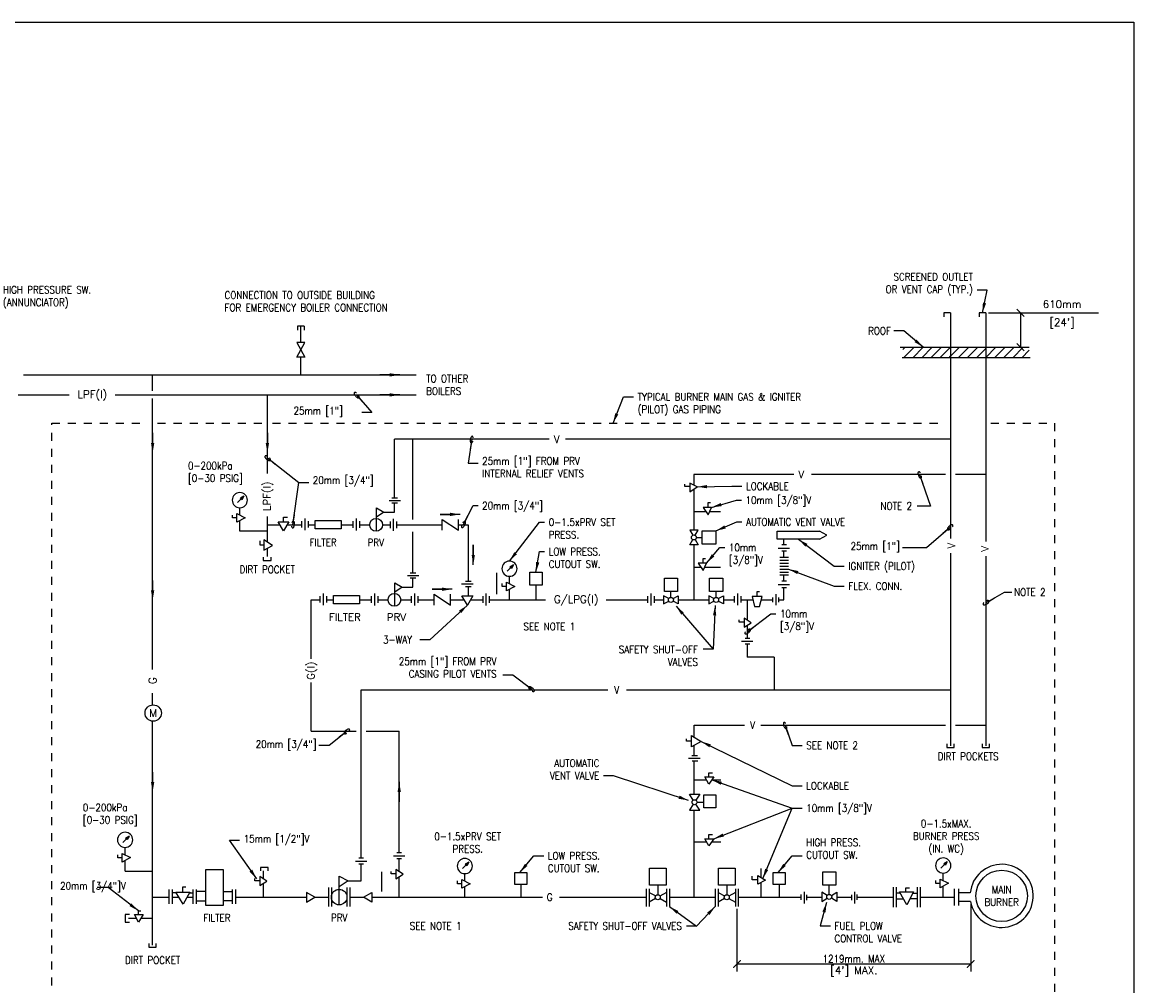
# Model space of a CAD drawing. Header units: inches. Extents: x 3 to 51.9, y 6.1 to 32.1.
# Tile 4 of 5: x 27.3 to 41.2, y 20.1 to 32.1. Entities that reach past the tile are written whole.
import ezdxf
from ezdxf.enums import TextEntityAlignment as Align

# ---------------------------------------------------------------- set-up
doc = ezdxf.new("R2010")
doc.units = ezdxf.units.IN
doc.header["$LTSCALE"] = 0.375
doc.header["$MEASUREMENT"] = 0
doc.header["$PDSIZE"] = 1
doc.linetypes.add('HIDDEN', pattern=[0.375, 0.25, -0.125])
doc.layers.get('0').update_dxf_attribs({"linetype": 'CONTINUOUS'})
doc.layers.get('DEFPOINTS').update_dxf_attribs({"color": 242, "linetype": 'CONTINUOUS'})
doc.layers.add('G-ANNO-NPLT', color=7, linetype='CONTINUOUS', plot=False)
for name, color, linetype in [('M-DETL-DIMS', 1, 'CONTINUOUS'), ('M-DETL-HEVY', 5, 'CONTINUOUS'), ('M-DETL-MEDM', 4, 'CONTINUOUS'), ('M-DETL-PATT', 8, 'CONTINUOUS'), ('M-DETL-TEXT', 2, 'CONTINUOUS'), ('M-DETL-THIN', 2, 'CONTINUOUS'), ('P-DETL-MEDM', 4, 'CONTINUOUS')]:
    doc.layers.add(name, color=color, linetype=linetype)
doc.styles.add('Romans', font='romans.shx', dxfattribs={"width": 0.85})
doc.dimstyles.new('VA-Dims', dxfattribs={"dimtxt": 0.09375, "dimasz": 0.09375, "dimexe": 0.09375, "dimexo": 0.03125, "dimgap": 0.02, "dimtad": 1, "dimdec": 5, "dimzin": 0, "dimdsep": 46, "dimlunit": 4, "dimtxsty": 'Romans', "dimblk": 'ARCHTICK', "dimcen": 0.09375, "dimclrd": 256, "dimclre": 256, "dimclrt": 256, "dimadec": 0, "dimazin": 0, "dimtfac": 1, "dimtdec": 5, "dimtofl": 0, "dimtmove": 0, "dimatfit": 3, "dimfxl": 1, "dimfrac": 2, "dimtolj": 1, "dimtzin": 0, "dimlwd": -1, "dimlwe": -1, "dimarcsym": 0})
doc.dimstyles.new('VA-Lead', dxfattribs={"dimtxt": 0.09375, "dimasz": 0.125, "dimexe": 0.125, "dimexo": 0.03125, "dimgap": 0.02, "dimtad": 1, "dimdec": 5, "dimzin": 0, "dimdsep": 46, "dimlunit": 4, "dimtxsty": 'Romans', "dimcen": 0.125, "dimclrd": 256, "dimclre": 256, "dimclrt": 256, "dimadec": 0, "dimazin": 0, "dimtfac": 1, "dimtdec": 5, "dimtofl": 0, "dimtmove": 0, "dimatfit": 3, "dimfxl": 1, "dimfrac": 2, "dimtolj": 1, "dimtzin": 0, "dimlwd": -1, "dimlwe": -1, "dimarcsym": 0})
doc.dimstyles.new('VA-Loop', dxfattribs={"dimtxt": 0.09375, "dimasz": 0.125, "dimexe": 0.125, "dimexo": 0.03125, "dimgap": 0.02, "dimtad": 1, "dimdec": 5, "dimzin": 0, "dimdsep": 46, "dimlunit": 4, "dimtxsty": 'Romans', "dimcen": 0.125, "dimclrd": 256, "dimclre": 256, "dimclrt": 256, "dimadec": 0, "dimazin": 0, "dimtfac": 1, "dimtdec": 5, "dimtofl": 0, "dimtmove": 0, "dimatfit": 3, "dimldrblk": 'dimloop1', "dimfxl": 1, "dimfrac": 2, "dimtolj": 1, "dimtzin": 0, "dimlwd": -1, "dimlwe": -1, "dimarcsym": 0})

# ---------------------------------------------------------------- blocks, each defined once
blk = doc.blocks.new('_ArchTick')
at = {"color": 0, "linetype": 'ByBlock', "const_width": 0.15}
blk.add_lwpolyline([(-0.5, -0.5), (0.5, 0.5)], dxfattribs=at)
blk = doc.blocks.new('*D47')
at = {"layer": 'DEFPOINTS', "color": 0, "linetype": 'ByBlock', "transparency": 16777216}
for p in [(39.147, 21.129), (36.231, 21.069), (36.231, 20.35)]:
    blk.add_point(p, dxfattribs=at)
at = {"layer": 'M-DETL-DIMS', "linetype": 'ByBlock', "transparency": 16777216}
for p, q in [((39.147, 21.098), (39.147, 20.256)), ((36.231, 21.037), (36.231, 20.256)), ((39.147, 20.35), (36.231, 20.35))]:
    blk.add_line(p, q, dxfattribs=at)
at = {"layer": 'M-DETL-DIMS', "linetype": 'ByBlock', "transparency": 16777216, "xscale": 0.09375, "yscale": 0.09375, "zscale": 0.09375, "rotation": 180}
blk.add_blockref('_ArchTick', (36.231, 20.35), dxfattribs=at)
at = {"layer": 'M-DETL-DIMS', "linetype": 'ByBlock', "transparency": 16777216, "xscale": 0.09375, "yscale": 0.09375, "zscale": 0.09375}
blk.add_blockref('_ArchTick', (39.147, 20.35), dxfattribs=at)
at = {"layer": 'M-DETL-DIMS', "linetype": 'ByBlock', "transparency": 16777216, "insert": (37.689, 20.416), "char_height": 0.09375, "attachment_point": 5, "style": 'Romans'}
blk.add_mtext('\\A1;1219mm. MAX', dxfattribs=at)
blk = doc.blocks.new('dimloop1')
blk.add_line((-0.38, 0), (-1, 0))
blk.add_lwpolyline([(0.15, -0.12, 0.038212), (0.21, -0.1, 0.102096), (0.28, -0.05, 0.184921), (0.3, 0, 0.184921), (0.28, 0.05, 0.102096), (0.21, 0.1, 0.060952), (0.12, 0.13, 0.047258), (-0.01, 0.14), (-0.08, 0.14, 0.047258), (-0.2, 0.13, 0.060952), (-0.29, 0.1, 0.102096), (-0.36, 0.05, 0.184921), (-0.38, 0, 0.184921), (-0.36, -0.05, 0.102096), (-0.29, -0.1, 0.060952), (-0.2, -0.13, 0.011023), (-0.17, -0.13, 0.047258)], format="xyb")

msp = doc.modelspace()

# ---------------------------------------------------------------- linework, layer by layer
at = {"layer": 'G-ANNO-NPLT', "color": 1}
msp.add_lwpolyline([(14.864454, 32.107543), (41.181544, 32.107543), (41.181544, 13.755743), (14.864454, 13.755743)], close=True, dxfattribs=at)
at = {"layer": 'M-DETL-DIMS', "linetype": 'ByBlock'}
for p, q in [((39.367127, 28.480021), (39.861469, 28.480021)), ((39.767719, 28.480021), (39.767719, 28.050361)), ((39.861469, 28.480021), (40.741052, 28.480021)), ((39.493618, 28.050361), (39.861469, 28.050361))]:
    msp.add_line(p, q, dxfattribs=at)
at = {"layer": 'M-DETL-HEVY', "linetype": 'HIDDEN'}
for p, q in [((27.681829, 15.482851), (27.681829, 27.103313)), ((27.681829, 27.103313), (28.878208, 27.103313)), ((29.003208, 27.103313), (30.309995, 27.103313)), ((30.434995, 27.103313), (38.832231, 27.103313)), ((39.397231, 27.103313), (40.191656, 27.103313)), ((40.191656, 27.103313), (40.191656, 15.482851))]:
    msp.add_line(p, q, dxfattribs=at)
at = {"layer": 'M-DETL-MEDM', "linetype": 'Continuous'}
for p, q in [((30.738853, 27.927822), (30.838947, 28.111194)), ((30.738853, 28.111194), (30.838947, 27.927822)), ((30.838947, 28.111194), (30.738853, 28.111194)), ((38.268403, 28.050361), (39.877911, 28.050361)), ((30.838947, 27.927822), (30.738853, 27.927822)), ((39.889008, 27.919099), (38.293937, 27.919099)), ((35.733764, 26.307834), (35.640913, 26.351699)), ((35.640913, 26.351699), (35.640913, 26.246425)), ((35.5822, 26.309587), (35.5822, 26.339416)), ((35.640913, 26.309587), (35.5822, 26.309587)), ((35.640913, 26.246425), (35.733764, 26.307834)), ((31.892965, 26.134972), (32.031634, 26.134972)), ((31.994392, 26.166374), (31.925395, 26.166374)), ((31.994392, 26.103569), (31.925395, 26.103569)), ((35.872163, 26.110003), (35.901991, 26.110003)), ((35.872163, 26.05129), (35.872163, 26.110003)), ((29.937076, 25.918693), (29.937076, 25.955255)), ((29.992083, 25.972316), (30.094514, 25.921129)), ((29.992083, 25.865068), (29.992083, 25.972316)), ((31.733209, 26.043062), (31.824057, 25.989487)), ((31.733209, 25.753359), (31.733209, 26.043062)), ((31.824057, 25.989487), (31.733209, 25.928609)), ((35.809, 26.05129), (35.87041, 25.958439)), ((35.914274, 26.05129), (35.809, 26.05129)), ((35.87041, 25.958439), (35.914274, 26.05129)), ((29.992083, 25.918693), (29.937076, 25.918693)), ((30.094514, 25.921129), (29.992083, 25.865068)), ((30.572642, 25.757534), (30.509058, 25.870807)), ((30.509058, 25.870807), (30.639117, 25.870807)), ((30.639117, 25.870807), (30.572642, 25.757534)), ((30.575532, 25.928373), (30.623219, 25.928373)), ((30.575532, 25.870807), (30.575532, 25.928373)), ((30.799325, 25.878238), (30.799325, 25.797767)), ((30.840355, 25.911539), (30.840355, 25.764469)), ((30.881385, 25.878238), (30.881385, 25.797767)), ((30.881385, 25.832854), (30.967765, 25.832854)), ((31.291689, 25.832854), (31.439225, 25.832854)), ((31.439225, 25.876834), (31.439225, 25.796362)), ((31.480255, 25.910134), (31.480255, 25.763064)), ((31.521285, 25.876834), (31.521285, 25.796362)), ((31.521285, 25.832854), (31.649712, 25.832854)), ((31.808896, 25.832854), (31.902673, 25.832854)), ((31.902673, 25.873089), (31.902673, 25.792617)), ((31.943703, 25.906389), (31.943703, 25.759319)), ((31.984733, 25.873089), (31.984733, 25.792617)), ((32.551524, 25.900596), (32.755125, 25.76511)), ((32.551524, 25.76511), (32.551524, 25.900596)), ((32.755125, 25.76511), (32.755125, 25.900596)), ((35.644889, 25.76802), (35.680273, 25.703195)), ((35.744982, 25.76802), (35.644889, 25.76802)), ((35.709371, 25.70278), (35.744982, 25.76802)), ((35.725662, 25.676335), (35.798073, 25.676335)), ((36.733726, 25.752185), (37.262698, 25.752185)), ((36.733726, 25.652365), (36.733726, 25.752185)), ((37.351477, 25.702275), (37.262698, 25.752185)), ((37.262698, 25.652365), (37.351477, 25.702275)), ((30.282866, 25.577166), (30.282866, 25.634391)), ((30.3274, 25.577166), (30.282866, 25.577166)), ((30.438016, 25.573474), (30.3274, 25.645467)), ((30.3274, 25.645467), (30.3274, 25.518094)), ((30.3274, 25.518094), (30.438016, 25.573474)), ((35.644889, 25.584647), (35.679426, 25.647921)), ((35.744982, 25.584647), (35.644889, 25.584647)), ((35.710205, 25.64836), (35.744982, 25.584647)), ((37.262698, 25.652365), (36.733726, 25.652365)), ((36.743262, 25.543607), (36.886846, 25.543607)), ((36.849504, 25.5835), (36.789352, 25.5835)), ((30.320227, 25.430108), (30.320227, 25.385803)), ((30.320227, 25.385803), (30.420787, 25.385803)), ((30.420787, 25.385803), (30.420787, 25.430108)), ((35.809432, 25.413911), (35.83926, 25.413911)), ((35.809432, 25.355199), (35.809432, 25.413911)), ((36.765415, 25.427284), (36.873193, 25.427284)), ((36.765415, 25.390618), (36.873193, 25.390618)), ((36.849504, 25.503714), (36.789352, 25.503714)), ((35.746269, 25.355199), (35.807678, 25.262347)), ((35.851543, 25.355199), (35.746269, 25.355199)), ((35.807678, 25.262347), (35.851543, 25.355199)), ((36.765415, 25.353951), (36.873193, 25.353951)), ((36.765415, 25.317284), (36.873193, 25.317284)), ((36.765415, 25.280618), (36.873193, 25.280618)), ((36.765415, 25.243951), (36.873193, 25.243951)), ((31.961672, 25.106852), (32.05252, 25.053277)), ((31.961672, 24.817149), (31.961672, 25.106852)), ((32.121429, 25.198762), (32.260097, 25.198762)), ((32.222855, 25.230164), (32.153858, 25.230164)), ((32.222855, 25.167359), (32.153858, 25.167359)), ((32.844241, 25.127688), (32.915725, 25.127688)), ((33.355663, 25.116314), (33.458094, 25.065128)), ((33.355663, 25.009067), (33.355663, 25.116314)), ((33.392467, 25.097921), (33.392467, 25.190745)), ((36.765415, 25.207284), (36.873193, 25.207284)), ((36.849504, 25.127692), (36.789352, 25.127692)), ((31.068818, 24.975329), (31.068818, 24.828259)), ((31.708718, 24.973924), (31.708718, 24.826854)), ((32.05252, 25.053277), (31.961672, 24.992399)), ((32.206816, 24.973924), (32.206816, 24.826854)), ((32.451951, 24.966329), (32.655552, 24.830844)), ((32.451951, 24.830844), (32.451951, 24.966329)), ((32.655552, 24.830844), (32.655552, 24.966329)), ((32.79579, 25.095029), (32.940347, 25.095029)), ((32.844241, 25.062371), (32.915725, 25.062371)), ((33.099915, 24.973924), (33.099915, 24.826854)), ((33.300656, 25.062692), (33.300656, 25.099253)), ((33.355663, 25.062692), (33.300656, 25.062692)), ((33.458094, 25.065128), (33.355663, 25.009067)), ((33.392467, 24.896644), (33.392467, 25.02921)), ((35.156008, 24.974925), (35.156008, 24.827855)), ((35.407672, 24.926889), (35.407672, 24.999781)), ((35.970869, 24.926889), (35.970869, 24.999781)), ((36.239178, 24.975535), (36.239178, 24.828465)), ((36.481937, 24.999337), (36.510982, 24.999337)), ((36.481937, 24.93859), (36.481937, 24.999337)), ((36.715808, 24.969236), (36.715808, 24.828455)), ((36.743262, 25.087799), (36.886846, 25.087799)), ((36.849504, 25.047906), (36.789352, 25.047906)), ((31.027788, 24.942028), (31.027788, 24.861557)), ((31.109848, 24.942028), (31.109848, 24.861557)), ((31.109848, 24.896644), (31.196228, 24.896644)), ((31.667688, 24.940624), (31.667688, 24.860152)), ((31.749748, 24.940624), (31.749748, 24.860152)), ((32.165786, 24.940624), (32.165786, 24.860152)), ((32.247846, 24.940624), (32.247846, 24.860152)), ((32.868707, 24.830404), (32.798669, 24.947675)), ((32.798669, 24.947675), (32.9345, 24.947675)), ((32.9345, 24.947675), (32.868707, 24.830404)), ((33.058885, 24.940624), (33.058885, 24.860152)), ((33.140945, 24.940624), (33.140945, 24.860152)), ((35.114978, 24.941625), (35.114978, 24.861153)), ((35.197038, 24.941625), (35.197038, 24.861153)), ((35.315987, 24.94669), (35.315987, 24.846597)), ((35.380289, 24.91159), (35.315987, 24.94669)), ((35.315987, 24.846597), (35.379436, 24.88123)), ((35.434284, 24.911169), (35.499359, 24.94669)), ((35.499359, 24.846597), (35.435113, 24.881665)), ((35.499359, 24.94669), (35.499359, 24.846597)), ((35.879184, 24.94669), (35.879184, 24.846597)), ((35.943487, 24.91159), (35.879184, 24.94669)), ((35.879184, 24.846597), (35.942634, 24.88123)), ((35.997482, 24.911169), (36.062557, 24.94669)), ((36.062557, 24.846597), (35.998311, 24.881665)), ((36.062557, 24.94669), (36.062557, 24.846597)), ((36.198148, 24.942235), (36.198148, 24.861763)), ((36.280208, 24.942235), (36.280208, 24.861763)), ((36.679064, 24.867498), (36.679064, 24.925791)), ((36.752553, 24.867498), (36.752553, 24.925791)), ((36.258706, 24.616348), (36.258706, 24.645393)), ((36.319453, 24.616348), (36.258706, 24.616348)), ((36.409869, 24.610901), (36.319453, 24.668992)), ((36.319453, 24.668992), (36.319453, 24.556442)), ((36.319453, 24.556442), (36.409869, 24.610901)), ((36.390545, 24.415621), (36.332252, 24.415621)), ((36.288807, 24.378877), (36.429588, 24.378877)), ((36.390545, 24.342132), (36.332252, 24.342132)), ((35.600639, 23.132801), (35.600639, 23.161404)), ((35.663364, 23.201703), (35.782744, 23.128901)), ((35.663364, 23.061301), (35.663364, 23.201703)), ((35.663364, 23.132801), (35.600639, 23.132801)), ((35.782744, 23.128901), (35.663364, 23.061301)), ((35.625797, 22.920163), (35.76871, 22.920163)), ((35.629904, 22.918302), (35.772817, 22.918302)), ((35.66663, 22.951644), (35.740126, 22.951644)), ((35.670712, 22.886058), (35.74421, 22.886058)), ((35.881918, 22.595164), (35.831332, 22.686166)), ((35.831332, 22.686166), (35.943633, 22.686166)), ((35.881918, 22.736867), (35.925421, 22.736867)), ((35.881918, 22.686166), (35.881918, 22.736867)), ((35.943633, 22.686166), (35.881918, 22.595164)), ((35.685595, 22.39665), (35.638069, 22.469352)), ((35.644195, 22.469352), (35.766691, 22.469352)), ((35.766691, 22.469352), (35.718869, 22.396198)), ((35.684672, 22.343884), (35.638069, 22.272594)), ((35.766691, 22.272594), (35.719776, 22.344362)), ((35.733106, 22.370973), (35.818914, 22.370973)), ((35.638069, 22.272594), (35.766691, 22.272594)), ((35.881918, 21.82382), (35.831332, 21.914822)), ((35.831332, 21.914822), (35.943633, 21.914822)), ((35.881918, 21.965523), (35.925421, 21.965523)), ((35.881918, 21.914822), (35.881918, 21.965523)), ((35.943633, 21.914822), (35.881918, 21.82382)), ((28.505289, 21.677087), (28.505289, 21.713648)), ((28.560295, 21.677087), (28.505289, 21.677087)), ((28.560295, 21.730709), (28.662726, 21.679523)), ((28.560295, 21.623462), (28.560295, 21.730709)), ((28.662726, 21.679523), (28.560295, 21.623462)), ((31.470639, 21.633772), (31.61142, 21.633772)), ((31.572377, 21.670516), (31.514084, 21.670516)), ((31.945825, 21.702047), (32.086607, 21.702047)), ((32.047564, 21.738792), (31.98927, 21.738792)), ((32.047564, 21.665303), (31.98927, 21.665303)), ((30.28483, 21.555553), (30.28483, 21.511986)), ((30.382308, 21.555553), (30.28483, 21.555553)), ((30.382308, 21.511986), (30.382308, 21.555553)), ((31.572377, 21.597027), (31.514084, 21.597027)), ((31.915724, 21.47547), (31.915724, 21.504515)), ((32.066887, 21.470023), (31.976472, 21.528114)), ((31.976472, 21.528114), (31.976472, 21.415564)), ((30.215605, 21.388543), (30.215605, 21.417587)), ((30.276353, 21.388543), (30.215605, 21.388543)), ((30.366768, 21.383095), (30.276353, 21.441187)), ((30.276353, 21.441187), (30.276353, 21.328636)), ((30.276353, 21.328636), (30.366768, 21.383095)), ((31.267987, 21.448057), (31.382124, 21.388254)), ((31.267987, 21.089461), (31.267987, 21.448057)), ((31.382124, 21.388254), (31.267987, 21.314189)), ((31.976472, 21.47547), (31.915724, 21.47547)), ((31.976472, 21.415564), (32.066887, 21.470023)), ((32.743552, 21.350327), (32.743552, 21.386888)), ((32.798559, 21.40395), (32.900989, 21.352763)), ((32.798559, 21.296702), (32.798559, 21.40395)), ((36.418592, 21.401179), (36.418592, 21.448394)), ((36.490241, 21.401179), (36.418592, 21.401179)), ((36.490241, 21.453115), (36.585774, 21.396456)), ((36.490241, 21.34688), (36.490241, 21.453115)), ((36.585774, 21.396456), (36.490241, 21.34688)), ((38.712723, 21.35651), (38.712723, 21.393071)), ((38.767729, 21.35651), (38.712723, 21.35651)), ((38.767729, 21.410133), (38.87016, 21.358946)), ((38.767729, 21.302885), (38.767729, 21.410133)), ((38.87016, 21.358946), (38.767729, 21.302885)), ((29.145424, 21.099935), (29.145424, 21.281403)), ((29.18749, 21.099935), (29.18749, 21.281403)), ((29.236362, 21.237215), (29.18749, 21.237215)), ((29.319697, 21.098005), (29.229556, 21.248584)), ((29.229556, 21.248584), (29.403828, 21.248584)), ((29.316692, 21.314222), (29.355754, 21.314222)), ((29.316692, 21.248584), (29.316692, 21.314222)), ((29.403828, 21.248584), (29.319697, 21.098005)), ((29.397022, 21.237215), (29.445894, 21.237215)), ((29.445894, 21.099935), (29.445894, 21.281403)), ((29.48796, 21.099935), (29.48796, 21.281403)), ((29.605144, 21.256547), (29.48796, 21.256547)), ((29.821482, 21.256547), (29.938667, 21.256547)), ((29.938667, 21.099935), (29.938667, 21.281403)), ((29.980732, 21.099935), (29.980732, 21.281403)), ((30.963344, 21.18428), (30.86035, 21.242465)), ((30.86035, 21.242465), (30.86035, 21.12267)), ((31.134474, 21.303323), (31.134474, 21.068218)), ((31.170735, 21.30332), (31.170735, 21.068216)), ((31.365234, 21.30332), (31.365234, 21.068216)), ((31.401495, 21.303323), (31.401495, 21.068218)), ((31.572625, 21.18428), (31.675619, 21.242465)), ((31.675619, 21.242465), (31.675619, 21.12267)), ((32.798559, 21.350327), (32.743552, 21.350327)), ((32.900989, 21.352763), (32.798559, 21.296702)), ((35.099924, 21.288085), (35.099924, 21.068)), ((35.13659, 21.288085), (35.13659, 21.068)), ((35.13659, 21.244945), (35.216789, 21.199621)), ((35.243934, 21.332544), (35.243934, 21.214526)), ((35.351278, 21.244945), (35.270322, 21.199193)), ((35.351278, 21.288085), (35.351278, 21.068)), ((35.387945, 21.288085), (35.387945, 21.068)), ((35.959849, 21.288085), (35.959849, 21.068)), ((35.996515, 21.288085), (35.996515, 21.068)), ((35.996515, 21.244945), (36.076714, 21.199621)), ((36.103859, 21.332544), (36.103859, 21.214526)), ((36.211203, 21.244945), (36.130247, 21.199193)), ((36.211203, 21.288085), (36.211203, 21.068)), ((36.24787, 21.288085), (36.24787, 21.068)), ((37.067414, 21.252619), (37.067414, 21.106441)), ((37.288492, 21.247048), (37.288492, 21.131803)), ((37.356019, 21.20569), (37.288492, 21.247048)), ((37.408405, 21.205246), (37.476658, 21.247048)), ((37.476658, 21.247048), (37.476658, 21.131803)), ((37.697739, 21.252619), (37.697739, 21.106441)), ((38.180561, 21.307475), (38.180561, 21.061084)), ((38.217228, 21.307475), (38.217228, 21.061084)), ((38.270344, 21.23325), (38.217228, 21.23325)), ((38.348778, 21.090626), (38.260829, 21.250552)), ((38.260829, 21.250552), (38.435069, 21.250552)), ((38.338899, 21.302809), (38.382727, 21.302809)), ((38.338899, 21.250552), (38.338899, 21.302809)), ((38.435069, 21.250552), (38.348778, 21.090626)), ((38.427213, 21.23325), (38.480329, 21.23325)), ((38.480329, 21.307475), (38.480329, 21.061084)), ((38.516996, 21.307475), (38.516996, 21.061084)), ((38.941529, 21.287675), (38.941529, 21.080882)), ((38.996529, 21.287675), (38.996529, 21.080882)), ((39.141284, 21.239151), (38.996529, 21.239151)), ((29.18749, 21.18428), (29.268049, 21.18428)), ((29.367899, 21.18428), (29.445894, 21.18428)), ((29.48796, 21.140582), (29.605144, 21.140582)), ((29.938667, 21.140582), (29.821482, 21.140582)), ((30.86035, 21.12267), (30.963344, 21.18428)), ((31.675619, 21.12267), (31.572625, 21.18428)), ((35.215921, 21.168448), (35.13659, 21.123615)), ((35.271166, 21.16889), (35.351278, 21.123615)), ((36.075846, 21.168448), (35.996515, 21.123615)), ((36.131091, 21.16889), (36.211203, 21.123615)), ((37.033286, 21.150294), (37.033286, 21.216074)), ((37.101543, 21.147858), (37.101543, 21.213638)), ((37.288492, 21.131803), (37.355116, 21.172608)), ((37.476658, 21.131803), (37.409283, 21.173068)), ((37.663609, 21.147858), (37.663609, 21.213638)), ((37.731866, 21.150294), (37.731866, 21.216074)), ((38.217228, 21.163125), (38.308908, 21.163125)), ((38.480329, 21.163125), (38.388649, 21.163125)), ((39.14598, 21.129151), (38.996529, 21.129151)), ((28.597773, 20.969842), (28.597773, 20.870644)), ((28.652097, 20.969842), (28.597773, 20.969842)), ((28.766463, 20.874318), (28.714999, 20.969842)), ((28.714999, 20.969842), (28.820787, 20.969842)), ((28.763605, 21.013929), (28.795056, 21.013929)), ((28.763605, 20.969842), (28.763605, 21.013929)), ((28.820787, 20.969842), (28.766463, 20.874318)), ((28.597773, 20.870644), (28.652097, 20.870644))]:
    msp.add_line(p, q, dxfattribs=at)
at = {"layer": 'M-DETL-MEDM', "linetype": 'ByBlock'}
for p, q in [((33.443036, 25.332909), (33.364228, 25.254008)), ((33.443036, 25.332909), (33.398974, 25.308736)), ((33.418862, 25.288848), (33.398974, 25.308736)), ((33.428085, 25.317911), (33.403352, 25.304358)), ((33.428038, 25.317911), (33.414484, 25.293226)), ((33.443036, 25.332909), (33.418862, 25.288848))]:
    msp.add_line(p, q, dxfattribs=at)
at = {"layer": 'M-DETL-MEDM'}
msp.add_line((37.382575, 21.219672), (37.382575, 21.332548), dxfattribs=at)
at = {"layer": 'M-DETL-MEDM', "linetype": 'Continuous'}
for points in [[(30.967765, 25.886564), (31.291689, 25.886564), (31.291689, 25.783893), (30.967765, 25.783893)], [(35.96698, 25.757471), (35.96698, 25.593571), (35.798073, 25.593571), (35.798073, 25.757471)], [(33.645554, 25.242791), (33.80032, 25.242791), (33.80032, 25.081353), (33.645554, 25.081353)], [(35.326535, 25.168688), (35.490435, 25.168688), (35.490435, 24.999781), (35.326535, 24.999781)], [(35.889733, 25.168688), (36.053633, 25.168688), (36.053633, 24.999781), (35.889733, 24.999781)], [(31.196228, 24.950354), (31.520153, 24.950354), (31.520153, 24.847683), (31.196228, 24.847683)], [(36.450687, 24.81359), (36.513187, 24.81359), (36.544437, 24.93859), (36.419437, 24.93859)], [(35.818914, 22.461705), (35.967686, 22.461705), (35.967686, 22.300718), (35.818914, 22.300718)], [(29.605144, 21.530438), (29.821482, 21.530438), (29.821482, 21.082562), (29.605144, 21.082562)], [(35.139542, 21.546079), (35.348327, 21.546079), (35.348327, 21.332544), (35.139542, 21.332544)], [(35.999467, 21.546079), (36.208252, 21.546079), (36.208252, 21.332544), (35.999467, 21.332544)], [(37.300625, 21.501455), (37.464525, 21.501455), (37.464525, 21.332548), (37.300625, 21.332548)], [(33.459489, 21.491764), (33.609917, 21.491764), (33.609917, 21.343074), (33.459489, 21.343074)], [(36.682686, 21.491764), (36.833114, 21.491764), (36.833114, 21.343074), (36.682686, 21.343074)]]:
    msp.add_lwpolyline(points, close=True, dxfattribs=at)
for points in [[(38.849377, 23.097109), (38.849377, 23.052969), (38.940088, 23.052969), (38.940088, 23.097109)], [(39.289377, 23.097109), (39.289377, 23.052969), (39.380088, 23.052969), (39.380088, 23.097109)], [(28.895353, 20.606141), (28.895353, 20.562002), (28.986064, 20.562002), (28.986064, 20.606141)]]:
    msp.add_lwpolyline(points, dxfattribs=at)
for centre, radius in [((31.729305, 25.832855), 0.079592), ((31.957768, 24.896645), 0.079592), ((39.533462, 21.200793), 0.320716), ((31.267987, 21.185024), 0.097253)]:
    msp.add_circle(centre, radius, dxfattribs=at)
at = {"layer": 'M-DETL-MEDM'}
for centre in [(35.694428, 25.675335), (35.407164, 24.895643), (35.970362, 24.895643), (35.701872, 22.369974), (37.382067, 21.188426), (35.243427, 21.183281), (36.103352, 21.183281)]:
    msp.add_circle(centre, 0.03125, dxfattribs=at)
at = {"layer": 'M-DETL-MEDM', "linetype": 'ByBlock'}
for centre, radius, start, end in [((30.028887, 26.141389), 0.094642, 0, 180), ((30.028887, 26.141389), 0.094642, 180, 0), ((29.934246, 26.141389), 0, 0, 0), ((33.392467, 25.285387), 0.094642, 0, 180), ((33.392467, 25.285387), 0.094642, 180, 0), ((33.297826, 25.285387), 0, 0, 0), ((28.5971, 21.899782), 0.094642, 0, 180), ((28.5971, 21.899782), 0.094642, 180, 0), ((28.502458, 21.899782), 0, 0, 0), ((32.835363, 21.573022), 0.094642, 0, 180), ((38.804534, 21.579205), 0.094642, 0, 180), ((32.835363, 21.573022), 0.094642, 180, 0), ((32.740721, 21.573022), 0, 0, 0), ((38.804534, 21.579205), 0.094642, 180, 0), ((38.709892, 21.579205), 0, 0, 0)]:
    msp.add_arc(centre, radius, start, end, dxfattribs=at)
at = {"layer": 'M-DETL-MEDM', "linetype": 'Continuous'}
msp.add_arc((39.533462, 21.200793), 0.394049, 190.4751094, 174.4137205, dxfattribs=at)
at = {"layer": 'M-DETL-PATT', "linetype": 'Continuous'}
for p, q in [((38.300317, 28.022625), (38.32805, 28.050361)), ((38.310221, 27.919099), (38.441483, 28.050361)), ((38.423652, 27.919099), (38.554914, 28.050361)), ((38.537085, 27.919099), (38.668347, 28.050361)), ((38.650515, 27.919099), (38.781777, 28.050361)), ((38.763948, 27.919099), (38.894731, 28.049882)), ((38.894731, 28.049882), (38.89521, 28.050361)), ((38.894731, 27.936451), (39.008641, 28.050361)), ((38.990812, 27.919099), (39.114731, 28.043018)), ((39.114731, 27.929588), (39.235504, 28.050361)), ((39.114731, 28.043018), (39.122074, 28.050361)), ((39.217675, 27.919099), (39.334731, 28.036155)), ((39.334731, 27.922724), (39.462368, 28.050361)), ((39.334731, 28.036155), (39.348937, 28.050361)), ((39.444539, 27.919099), (39.575801, 28.050361)), ((39.557969, 27.919099), (39.689232, 28.050361)), ((39.671402, 27.919099), (39.802664, 28.050361)), ((38.877379, 27.919099), (38.894731, 27.936451)), ((39.104242, 27.919099), (39.114731, 27.929588)), ((39.331106, 27.919099), (39.334731, 27.922724)), ((39.784833, 27.919099), (39.877295, 28.011561))]:
    msp.add_line(p, q, dxfattribs=at)
at = {"layer": 'M-DETL-TEXT', "linetype": 'Continuous'}
for p, q in [((28.647668, 21.947304), (28.56886, 21.868403)), ((28.647668, 21.947304), (28.603607, 21.923131)), ((28.623495, 21.903242), (28.603607, 21.923131)), ((28.632717, 21.932306), (28.607985, 21.918752)), ((28.63267, 21.932306), (28.619117, 21.907621)), ((28.647668, 21.947304), (28.623495, 21.903242)), ((28.5971, 21.712316), (28.5971, 21.80514)), ((28.5971, 21.511039), (28.5971, 21.643605)), ((28.5971, 21.511039), (28.940708, 21.511039)), ((29.980732, 21.18428), (30.86035, 21.18428)), ((28.74271, 20.918405), (28.640662, 20.918405)), ((28.940708, 20.918405), (28.791536, 20.918405))]:
    msp.add_line(p, q, dxfattribs=at)
at = {"layer": 'M-DETL-TEXT', "linetype": 'ByBlock'}
for points in [[(33.236704, 24.966195), (33.236704, 25.235608)], [(31.798401, 21.257318), (31.798401, 21.501892)]]:
    msp.add_lwpolyline(points, dxfattribs=at)
for points in [[(33.500476, 24.556219, 0, 0.041667, 0), (33.375476, 24.556219, 0, 0, 0), (33.236704, 24.556219, 0, 0, 0), (33.236704, 24.82856, 0, 0, 0)], [(32.082867, 20.818631, 0, 0.041667, 0), (31.957867, 20.818631, 0, 0, 0), (31.798401, 20.818631, 0, 0, 0), (31.798401, 21.125116, 0, 0, 0)]]:
    msp.add_lwpolyline(points, format="xyseb", dxfattribs=at)
at = {"layer": 'M-DETL-THIN', "linetype": 'Continuous'}
for p, q in [((38.810126, 28.480021), (38.810126, 28.431259)), ((38.894731, 28.480021), (38.810126, 28.480021)), ((38.894731, 28.480021), (38.894731, 25.663398)), ((39.335877, 28.480021), (39.251272, 28.480021)), ((39.251272, 28.480021), (39.251272, 28.431259)), ((39.334731, 28.480021), (39.334731, 25.625806)), ((30.746844, 28.312933), (30.746844, 28.264171)), ((30.831449, 28.312933), (30.746844, 28.312933)), ((30.789146, 28.111194), (30.789146, 28.312933)), ((30.831449, 28.312933), (30.831449, 28.264171)), ((30.789146, 27.705033), (30.789146, 27.927822)), ((27.329306, 27.705033), (32.228575, 27.705033)), ((28.940708, 27.505871), (28.940708, 27.705033)), ((27.26343, 27.455033), (27.899322, 27.455033)), ((28.47285, 27.455033), (32.228575, 27.455033)), ((28.940708, 24.028556), (28.940708, 27.410329)), ((30.372495, 26.474405), (30.372495, 27.455033)), ((33.886705, 26.901096), (31.958267, 26.901096)), ((31.958267, 26.166374), (31.958267, 26.901096)), ((32.18673, 25.900834), (32.18673, 26.901096)), ((38.897028, 26.901096), (34.090313, 26.901096)), ((36.938583, 26.461096), (35.694934, 26.461096)), ((35.694934, 26.461096), (35.694934, 26.326178)), ((38.832178, 26.461096), (37.160763, 26.461096)), ((39.334731, 26.461096), (38.957285, 26.461096)), ((35.694934, 26.282153), (35.694934, 25.997269)), ((30.079456, 26.188911), (30.000648, 26.11001)), ((30.079456, 26.188911), (30.035394, 26.164737)), ((30.055282, 26.144849), (30.035394, 26.164737)), ((30.064505, 26.173913), (30.039772, 26.160359)), ((30.064458, 26.173913), (30.050904, 26.149227)), ((30.079456, 26.188911), (30.055282, 26.144849)), ((31.958267, 25.989487), (31.958267, 26.103569)), ((30.028887, 25.953923), (30.028887, 26.046747)), ((30.372495, 25.616118), (30.372495, 25.937019)), ((31.824057, 25.989487), (31.958267, 25.989487)), ((35.694934, 25.997269), (35.694934, 25.76802)), ((35.844729, 25.997269), (35.694934, 25.997269)), ((36.023672, 25.997269), (35.888754, 25.997269)), ((30.028887, 25.752646), (30.028887, 25.885212)), ((30.384288, 25.832854), (30.530361, 25.832854)), ((30.616844, 25.832854), (30.799325, 25.832854)), ((30.691853, 25.832854), (30.799325, 25.832854)), ((30.881385, 25.832854), (30.967765, 25.832854)), ((31.291689, 25.832854), (31.439225, 25.832854)), ((31.521285, 25.832854), (31.649712, 25.832854)), ((31.808896, 25.832854), (31.902673, 25.832854)), ((31.984733, 25.832854), (32.551524, 25.832854)), ((32.755125, 25.832854), (32.87874, 25.832854)), ((32.87874, 25.832854), (32.87874, 25.127688)), ((30.372495, 25.752646), (30.028887, 25.752646)), ((32.18673, 25.230164), (32.18673, 25.743663)), ((30.372495, 25.436203), (30.372495, 25.540671)), ((35.694934, 25.584647), (35.694934, 24.896644)), ((36.815053, 25.5835), (36.815053, 25.647612)), ((36.815053, 25.427284), (36.815053, 25.503714)), ((38.894731, 25.479628), (38.894731, 23.075039)), ((39.334731, 25.440278), (39.334731, 23.075039)), ((35.781998, 25.301177), (35.694934, 25.301177)), ((36.023672, 25.301177), (35.826023, 25.301177)), ((32.18673, 25.053277), (32.18673, 25.167359)), ((36.815053, 25.127692), (36.815053, 25.207284)), ((32.05252, 25.053277), (32.18673, 25.053277)), ((32.87874, 25.062371), (32.87874, 24.947675)), ((33.722937, 25.081353), (33.722937, 24.896644)), ((36.815053, 24.896644), (36.815053, 25.047906)), ((30.920316, 24.159978), (30.920316, 24.896644)), ((30.920316, 24.896644), (31.027788, 24.896644)), ((31.520153, 24.896644), (31.667688, 24.896644)), ((31.749748, 24.896644), (31.878175, 24.896644)), ((32.037359, 24.896644), (32.165786, 24.896644)), ((32.247846, 24.896644), (32.451951, 24.896644)), ((32.655552, 24.896644), (32.829146, 24.896644)), ((32.905871, 24.896644), (33.058885, 24.896644)), ((33.140945, 24.896644), (33.843685, 24.896644)), ((34.599103, 24.896644), (35.114978, 24.896644)), ((35.197038, 24.896644), (35.315987, 24.896644)), ((35.499359, 24.896644), (35.879184, 24.896644)), ((36.062557, 24.896644), (36.198148, 24.896644)), ((36.280208, 24.896644), (36.429924, 24.896644)), ((36.36013, 24.896644), (36.36013, 24.64086)), ((36.534268, 24.897913), (36.679064, 24.897913)), ((36.752553, 24.896644), (36.815053, 24.896644)), ((36.36013, 24.580943), (36.36013, 24.415621)), ((36.36013, 24.342132), (36.36013, 24.17881)), ((36.694849, 24.17881), (36.36013, 24.17881)), ((36.694849, 24.17881), (36.694849, 23.771883)), ((30.920316, 23.257259), (30.920316, 23.865335)), ((28.940708, 23.585338), (28.940708, 23.731412)), ((31.541962, 23.771883), (34.618051, 23.771883)), ((31.541962, 21.670516), (31.541962, 23.771883)), ((34.851152, 23.771883), (38.894731, 23.771883)), ((28.940708, 20.584072), (28.940708, 23.382008)), ((35.696658, 23.331883), (36.324354, 23.331883)), ((35.696658, 23.181399), (35.696658, 23.331883)), ((36.529484, 23.331883), (38.832178, 23.331883)), ((38.957285, 23.331883), (39.334731, 23.331883)), ((30.920316, 23.257259), (31.479462, 23.257259)), ((31.604462, 23.257259), (32.017149, 23.257259)), ((32.017149, 21.738792), (32.017149, 23.257259)), ((35.696658, 22.951644), (35.696658, 23.080154)), ((35.696658, 22.469352), (35.696658, 22.886058)), ((35.696658, 22.648455), (35.852296, 22.648455)), ((35.91806, 22.648455), (36.028292, 22.648455)), ((35.696658, 21.18428), (35.696658, 22.272594)), ((35.696658, 21.87711), (35.852296, 21.87711)), ((35.91806, 21.87711), (36.028292, 21.87711)), ((32.017149, 21.50198), (32.017149, 21.665303)), ((30.325798, 21.40942), (30.325798, 21.513801)), ((31.541962, 21.388254), (31.541962, 21.597027)), ((32.885931, 21.620544), (32.807124, 21.541643)), ((32.885931, 21.620544), (32.84187, 21.596371)), ((32.861758, 21.576483), (32.84187, 21.596371)), ((32.87098, 21.605547), (32.846248, 21.591993)), ((32.870934, 21.605547), (32.85738, 21.580861)), ((32.885931, 21.620544), (32.861758, 21.576483)), ((36.533904, 21.427219), (36.533904, 21.542169)), ((38.855102, 21.626727), (38.776294, 21.547826)), ((38.855102, 21.626727), (38.81104, 21.602554)), ((38.830929, 21.582666), (38.81104, 21.602554)), ((38.840151, 21.61173), (38.815419, 21.598176)), ((38.840104, 21.61173), (38.826551, 21.587044)), ((38.855102, 21.626727), (38.830929, 21.582666)), ((30.325798, 21.18428), (30.325798, 21.358419)), ((31.382124, 21.388254), (31.541962, 21.388254)), ((32.017149, 21.18428), (32.017149, 21.440064)), ((32.835363, 21.385557), (32.835363, 21.478381)), ((36.533904, 21.18428), (36.533904, 21.369538)), ((38.804534, 21.39174), (38.804534, 21.484564)), ((32.835363, 21.18428), (32.835363, 21.316846)), ((33.534704, 21.343074), (33.534704, 21.18428)), ((36.757901, 21.343074), (36.757901, 21.18428)), ((38.804534, 21.190463), (38.804534, 21.323029)), ((28.940708, 21.18428), (29.145424, 21.18428)), ((30.963344, 21.18428), (31.134474, 21.18428)), ((31.401495, 21.18428), (31.572625, 21.18428)), ((31.675619, 21.18428), (33.806299, 21.18428)), ((34.017441, 21.18428), (35.099924, 21.18428)), ((35.387945, 21.18428), (35.959849, 21.18428)), ((36.24787, 21.18428), (37.033286, 21.18428)), ((37.101543, 21.18428), (37.288492, 21.18428)), ((37.476658, 21.18428), (37.663609, 21.18428)), ((37.731866, 21.18428), (38.180561, 21.18428)), ((38.516996, 21.18428), (38.941529, 21.18428))]:
    msp.add_line(p, q, dxfattribs=at)
at = {"layer": 'P-DETL-MEDM', "linetype": 'Continuous'}
msp.add_circle((28.947748, 23.483673), 0.101909, dxfattribs=at)

# ---------------------------------------------------------------- block references
at = {"layer": 'M-DETL-DIMS', "linetype": 'ByBlock', "xscale": 0.09375, "yscale": 0.09375, "zscale": 0.09375}
for p, rotation in [((39.767719, 28.480021), 90), ((39.767719, 28.050361), 270)]:
    msp.add_blockref('_ArchTick', p, dxfattribs=dict(at, rotation=rotation))

# ---------------------------------------------------------------- texts
at = {"layer": 'M-DETL-DIMS', "linetype": 'ByBlock', "style": 'Romans'}
for s, p in [('610mm', (40.286892, 28.634648)), ("[24']", (40.286892, 28.408336)), ("[4'] MAX.", (37.689288, 20.318289))]:
    msp.add_text(s, height=0.09375, dxfattribs=at).set_placement(p, align=Align.TOP_CENTER)
at = {"layer": 'M-DETL-TEXT', "style": 'Romans'}
for s, p in [('LPF(I)', (28.188349, 27.455033)), ('G/LPG(I)', (34.224477, 24.896644)), ('FILTER', (31.339466, 24.680425)), ('PRV', (31.982812, 24.680203))]:
    msp.add_text(s, height=0.09375, dxfattribs=at).set_placement(p, align=Align.MIDDLE)
at = {"layer": 'M-DETL-TEXT', "linetype": 'Continuous', "style": 'Romans'}
for p in [(33.982358, 26.901096), (37.033412, 26.461096)]:
    msp.add_text('V', height=0.09375, dxfattribs=at).set_placement(p, align=Align.MIDDLE)
at = {"layer": 'M-DETL-TEXT', "style": 'Romans'}
msp.add_text('LPF(I)', height=0.09375, rotation=90, dxfattribs=at).set_placement((30.372495, 26.189904), align=Align.MIDDLE)
at = {"layer": 'M-DETL-TEXT', "linetype": 'Continuous', "style": 'Romans'}
for s, p in [('V', (38.905241, 25.572349)), ('V', (39.322673, 25.532998)), ('G(I)', (30.920316, 24.012661)), ('G', (28.940708, 23.887933))]:
    msp.add_text(s, height=0.09375, rotation=90, dxfattribs=at).set_placement(p, align=Align.MIDDLE)
at = {"layer": 'M-DETL-TEXT', "linetype": 'ByBlock', "char_height": 0.09375, "style": 'Romans'}
for s, insert, width, attachment_point in [('\\pxqr;SCREENED OUTLET OR VENT CAP (TYP.)', (37.927641, 28.976128), 1.24700586, 1), ('HIGH PRESSURE SW. (ANNUNCIATOR)', (27.072904, 28.813691), 1.45518645, 1), ('CONNECTION TO OUTSIDE BUILDING\\PFOR EMERGENCY BOILER CONNECTION', (29.838285, 28.748078), 2.49570641, 1), ('ROOF', (37.867208, 28.300422), 0.34821429, 1), ('TO OTHER BOILERS', (32.353575, 27.580033), 0.95780378, 4), ('TYPICAL BURNER MAIN GAS & IGNITER (PILOT) GAS PIPING', (34.992117, 27.477489), 2.30803571, 1), ('25mm [1"]', (30.699659, 27.304668), 0.90492087, 1), ('0-200kPa\\P[0-30 PSIG]', (29.381629, 26.617797), 0.91071429, 1), ('25mm [1"] FROM PRV INTERNAL RELIEF VENTS', (33.052068, 26.676977), 1.77595863, 1), ('20mm [3/4"]', (30.939533, 26.437578), 1.01658104, 1), ('LOCKABLE', (36.344772, 26.360736), 1.88331305, 1), ('20mm [3/4"]', (33.052068, 26.119223), 0.72487407, 1), ('10mm [3/8"]V', (36.337969, 26.187551), 1.37584845, 1), ('NOTE 2', (38.02247, 26.114772), 0.47959172, 1), ('0-1.5xPRV SET PRESS.', (33.882329, 25.912172), 0.94569723, 1), ('AUTOMATIC VENT VALVE', (36.344772, 25.915489), 1.88331305, 1), ('FILTER', (31.067855, 25.660188), 0.41071429, 2), ('PRV', (31.725004, 25.660188), 0.24553571, 2), ('LOW PRESS. CUTOUT SW.', (33.882329, 25.54534), 1.00394152, 1), ('10mm [3/8"]V', (36.130957, 25.598068), 0.77182326, 1), ('25mm [1"]', (37.648952, 25.614772), 0.83214233, 1), ('DIRT POCKET', (30.370508, 25.323303), 0.82683031, 2), ('IGNITER (PILOT)', (37.620383, 25.364772), 1.23414799, 1), ('FLEX. CONN.', (37.620383, 25.114772), 1.16460771, 1), ('NOTE 2', (39.688475, 25.040255), 0.46343217, 1), ('10mm [3/8"]V', (36.768202, 24.770319), 0.77182326, 1), ('SEE NOTE 1', (33.567048, 24.609947), 0.90262842, 1), ('3-WAY', (31.815653, 24.445652), 0.40416547, 1), ('\\pxqr;25mm [1"] FROM PRV CASING PILOT VENTS', (31.738506, 24.176039), 1.49343857, 1), ('20mm [3/4"]', (30.98513, 23.079621), 1.16063497, 6), ('SEE NOTE 2', (37.095186, 23.126496), 0.93992389, 1), ('\\pxqr;AUTOMATIC VENT VALVE', (33.799558, 22.904737), 0.71544789, 1), ('DIRT POCKETS', (39.114732, 22.990469), 0.98214286, 2), ('LOCKABLE', (37.095186, 22.622379), 0.55336929, 1), ('0-200kPa\\P[0-30 PSIG]', (28.070321, 22.351411), 0.91071429, 1), ('10mm [3/8"]V', (37.095186, 22.344429), 1.27273367, 1), ('0-1.5xMAX. BURNER PRESS (IN. WC)', (38.841014, 22.149639), 1.14038578, 2), ('15mm [1/2"]V', (30.077712, 21.960217), 1.23660714, 1), ('0-1.5xPRV SET PRESS.', (32.871843, 21.990081), 1.03563353, 2), ('HIGH PRESS. CUTOUT SW.', (37.095186, 21.915258), 1.00394152, 1), ('LOW PRESS. CUTOUT SW.', (33.871989, 21.748347), 1.00394152, 1), ('20mm [3/4"]V ', (27.78649, 21.372749), 0.80814226, 1), ('MAIN\\PBURNER', (39.533462, 21.200793), 0.94642857, 5), ('FILTER', (29.743183, 20.973364), 0.41071429, 2), ('PRV', (31.268719, 20.975571), 0.24553571, 2), ('SEE NOTE 1', (32.14944, 20.87236), 0.90262842, 1), ('\\pxqr;SAFETY SHUT-OFF VALVES', (33.915483, 20.87236), 1.62858102, 1), ('FUEL PLOW CONTROL VALVE', (37.447204, 20.87236), 0.9751733, 1), ('DIRT POCKET', (28.940708, 20.446149), 0.6836236, 2)]:
    msp.add_mtext(s, dxfattribs=dict(at, insert=insert, width=width, attachment_point=attachment_point))
at = {"layer": 'M-DETL-TEXT', "linetype": 'Continuous', "char_height": 0.09375, "style": 'Romans'}
for s, insert, width, attachment_point in [('\\pxqr;SAFETY SHUT-OFF VALVES', (34.61405, 24.323681), 1.12894139, 1), ('V', (34.731612, 23.818758), 0.07142857, 2), ('V', (36.425937, 23.378758), 0.07142857, 2), ('G', (33.894629, 21.231155), 0.07142857, 2)]:
    msp.add_mtext(s, dxfattribs=dict(at, insert=insert, width=width, attachment_point=attachment_point))
at = {"layer": 'P-DETL-MEDM', "linetype": 'Continuous', "style": 'Romans'}
msp.add_text('M', height=0.09375, dxfattribs=at).set_placement((28.947748, 23.483673), align=Align.MIDDLE)

# ---------------------------------------------------------------- dimensions: what is measured, and where the dimension line sits
at = {"layer": 'M-DETL-DIMS', "linetype": 'ByBlock'}
dim = msp.add_linear_dim(base=(36.23133, 20.349539), p1=(39.147245, 21.129151), p2=(36.23133, 21.06874), text='1219mm. MAX', dimstyle='VA-Dims', override={"dimpost": '\\X'}, dxfattribs=at)
dim.commit()
dim.dimension.update_dxf_attribs({"geometry": '*D47', "text_midpoint": (37.689288, 20.416414)})

# ---------------------------------------------------------------- leaders
at = {"layer": 'M-DETL-MEDM', "linetype": 'Continuous'}
for points in [[(32.776814, 25.963096), (32.526814, 25.963096), (32.651814, 25.963096)], [(32.677241, 25.028829), (32.427241, 25.028829), (32.552241, 25.028829)]]:
    msp.add_leader(points, dimstyle='VA-Lead', dxfattribs=at)
at = {"layer": 'M-DETL-TEXT', "linetype": 'ByBlock'}
for points, dimstyle in [([(39.293574, 28.480021), (39.353033, 28.761409), (39.228033, 28.761409)], 'VA-Lead'), ([(38.554914, 28.050361), (38.311535, 28.253547), (38.186535, 28.253547)], 'VA-Lead'), ([(31.483647, 27.455033), (31.674085, 27.23619), (31.549085, 27.23619)], 'VA-Loop'), ([(34.685492, 27.103313), (34.815867, 27.430614), (34.940867, 27.430614)], 'VA-Lead'), ([(32.922486, 26.901096), (32.875818, 26.604349), (33.000818, 26.604349)], 'VA-Loop'), ([(30.372495, 26.667437), (30.765435, 26.360595), (30.890435, 26.360595)], 'VA-Loop'), ([(38.509978, 26.461096), (38.64674, 26.067897), (38.478287, 26.067897)], 'VA-Loop'), ([(30.691853, 25.832854), (30.765435, 26.360595), (30.890435, 26.360595)], 'VA-Loop'), ([(35.733764, 26.307834), (36.168522, 26.313861), (36.293522, 26.313861)], 'VA-Lead'), ([(32.816932, 25.832854), (32.938318, 26.072348), (33.000818, 26.072348)], 'VA-Loop'), ([(35.914274, 26.05129), (36.224219, 26.140676), (36.286719, 26.140676)], 'VA-Lead'), ([(33.392467, 25.380029), (33.768579, 25.865297), (33.831079, 25.865297)], 'VA-Lead'), ([(35.96698, 25.757471), (36.231022, 25.868614), (36.293522, 25.868614)], 'VA-Lead'), ([(38.894731, 25.805251), (38.59481, 25.546294), (38.294574, 25.546294)], 'VA-Loop'), ([(35.851543, 25.355199), (36.017207, 25.551193), (36.079707, 25.551193)], 'VA-Lead'), ([(36.998212, 25.652365), (37.444133, 25.317897), (37.569133, 25.317897)], 'VA-Lead'), ([(33.722937, 25.242791), (33.768579, 25.498465), (33.831079, 25.498465)], 'VA-Lead'), ([(36.873193, 25.280618), (37.444133, 25.067897), (37.569133, 25.067897)], 'VA-Lead'), ([(39.334731, 24.858334), (39.568873, 24.993043), (39.660359, 24.992995)], 'VA-Loop'), ([(32.868707, 24.830404), (32.398191, 24.398777), (32.273191, 24.398777)], 'VA-Lead'), ([(35.957438, 24.82678), (35.935495, 24.280513), (35.810495, 24.280513)], 'VA-Lead'), ([(35.470543, 24.819046), (35.935495, 24.280513), (35.810495, 24.280513)], 'VA-Lead'), ([(36.36013, 24.497282), (36.654452, 24.723444), (36.716952, 24.723444)], 'VA-Loop'), ([(33.671877, 23.77925), (33.432924, 23.957967), (33.307924, 23.957967)], 'VA-Loop'), ([(36.830291, 23.331883), (36.918936, 23.079621), (37.043936, 23.079621)], 'VA-Loop'), ([(31.367769, 23.257259), (31.14138, 23.079621), (31.01638, 23.079621)], 'VA-Loop'), ([(35.782744, 23.128901), (36.918936, 22.575504), (37.043936, 22.575504)], 'VA-Lead'), ([(35.628183, 22.393158), (34.690774, 22.700733), (34.565774, 22.700733)], 'VA-Lead'), ([(35.91806, 22.648455), (36.918936, 22.297554), (37.043936, 22.297554)], 'VA-Lead'), ([(35.943633, 21.914822), (36.918936, 22.297554), (37.043936, 22.297554)], 'VA-Lead'), ([(36.55319, 21.415781), (36.918936, 22.297554), (37.043936, 22.297554)], 'VA-Lead'), ([(30.238938, 21.413695), (29.901462, 21.89432), (30.026462, 21.89432)], 'VA-Lead'), ([(33.521323, 21.491764), (33.695739, 21.701472), (33.820739, 21.701472)], 'VA-Lead'), ([(36.74452, 21.491764), (36.918936, 21.701472), (37.043936, 21.701472)], 'VA-Lead'), ([(28.763605, 21.013929), (28.384821, 21.304743), (28.250536, 21.304743)], 'VA-Lead'), ([(37.348641, 21.119819), (37.270954, 20.825485), (37.395954, 20.825485)], 'VA-Lead'), ([(35.387945, 21.068), (35.726543, 20.823749), (35.601543, 20.823749)], 'VA-Lead'), ([(35.959849, 21.068), (35.726543, 20.823749), (35.601543, 20.823749)], 'VA-Lead')]:
    msp.add_leader(points, dimstyle=dimstyle, dxfattribs=at)
at = {"layer": 'M-DETL-THIN', "linetype": 'Continuous'}
for points in [[(32.024778, 27.705033), (31.774778, 27.705033), (31.899778, 27.705033)], [(32.024778, 27.455033), (31.774778, 27.455033), (31.899778, 27.455033)], [(28.940708, 26.729607), (28.940708, 26.979607), (28.940708, 26.854607)], [(30.372495, 26.729607), (30.372495, 26.979607), (30.372495, 26.854607)], [(32.94124, 25.332711), (32.94124, 25.582711), (32.94124, 25.457711)], [(28.940708, 24.889342), (28.940708, 25.139342), (28.940708, 25.014342)], [(28.940708, 22.496427), (28.940708, 22.746427), (28.940708, 22.621427)], [(32.017149, 22.623026), (32.017149, 22.373026), (32.017149, 22.498026)]]:
    msp.add_leader(points, dimstyle='VA-Lead', dxfattribs=at)

doc.saveas('drawing.dxf')
